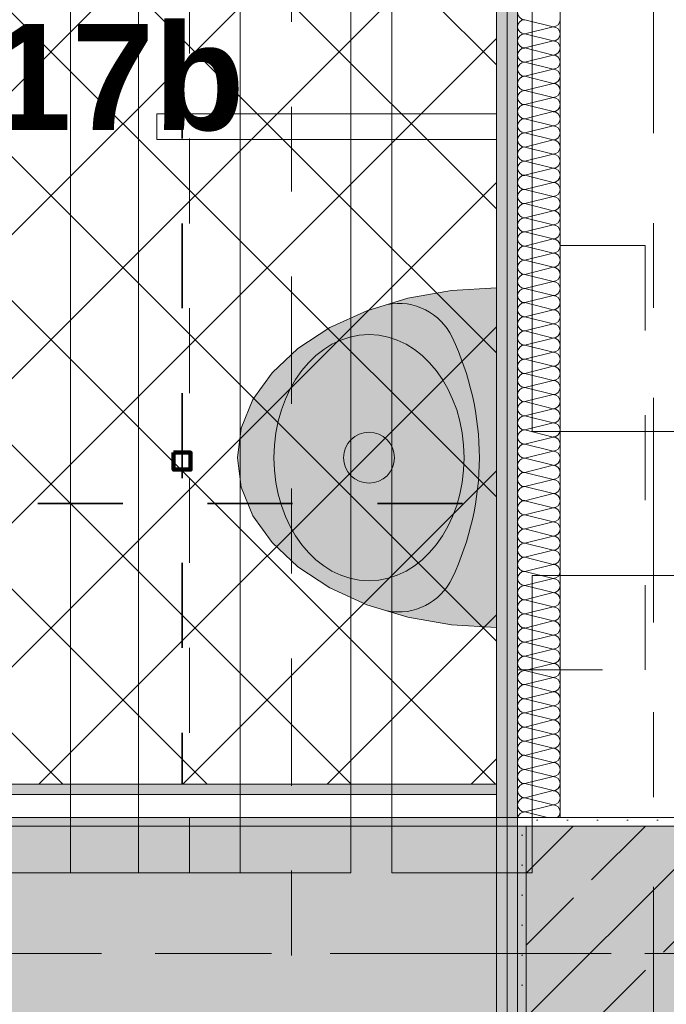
# Model space of a CAD drawing. Header units: metres. Extents: x -3.6 to 84.5, y -11 to 16.8.
# Tile 251 of 256: x 42.984 to 43.745, y 0.49 to 1.65. Entities that reach past the tile are written whole.
import ezdxf

# ---------------------------------------------------------------- set-up
doc = ezdxf.new("R2010")
doc.units = ezdxf.units.M
doc.header["$MEASUREMENT"] = 0
for name, pattern in [('Achse', [0.2, 0.1, -0.05, 0, -0.05]), ('Punktlinie weit', [0.06, 0.01, -0.05]), ('Schnittlinie', [0.3, 0.15, -0.075, 0, -0.075]), ('Strichlinie doppelt', [0.546806, 0.264583, -0.105833, 0.070556, -0.105833]), ('STRICHPUNKT', [0.015, 0.0075, -0.00375, 0, -0.00375])]:
    doc.linetypes.add(name, pattern=pattern)
for name, color, linetype in [('154 - Bemaßung_ Beschriftung.Ausbau - Deckenspiegel', 7, 'Continuous'), ('203 - Marker.Schnitt - Ausbaudetail SA', 7, 'Continuous'), ('305 - Elemente.Linie_ Schraffur - Deckenspiegel', 7, 'Continuous'), ('451 - Universal.Achsen Raster', 7, 'Continuous'), ('607 - Struktur.Stütze', 7, 'Continuous'), ('608 - Struktur.Träger', 7, 'Continuous'), ('Neubau_606 - Struktur.Wand Innen Ausbau', 7, 'Continuous'), ('Neubau_651 - Abdeckung.Decke abgehängt_ bekleidet', 7, 'Continuous'), ('Neubau_653 - Abdeckung.TB Verkofferung', 7, 'Continuous'), ('Neubau_702 - Einrichtung.Möbel Sanitär', 7, 'Continuous'), ('Neubau_802 - HKLSE.Sanitär', 7, 'Continuous')]:
    doc.layers.add(name, color=color, linetype=linetype)
doc.styles.add('ERSTELLTER_STIL_1', font='txt')
doc.styles.add('ERSTELLTER_STIL_2', font='txt')
doc.dimstyles.new('ERSTELLTER_STIL__1', dxfattribs={"dimtxt": 0.1, "dimasz": 0.0532, "dimexe": 0.18, "dimexo": 0.0625, "dimgap": 0, "dimtad": 1, "dimzin": 0, "dimdsep": 46, "dimtxsty": 'ERSTELLTER_STIL_2', "dimblk": 'ARROWHEAD_2', "dimblk1": 'ARROWHEAD_2', "dimblk2": 'ARROWHEAD_2', "dimcen": 0.09, "dimse1": 1, "dimse2": 1, "dimclrd": 7, "dimclre": 7, "dimclrt": 7, "dimazin": 0, "dimtfac": 1, "dimtdec": 4, "dimtmove": 0, "dimatfit": 3, "dimfxl": 1, "dimtolj": 1, "dimtzin": 0, "dimarcsym": 0})
doc.dimstyles.new('ERSTELLTER_STIL__2', dxfattribs={"dimtxt": 0.1, "dimasz": 0.0532, "dimexe": 0.18, "dimexo": 0.0625, "dimgap": 0, "dimtad": 1, "dimtih": 1, "dimtoh": 1, "dimzin": 0, "dimdsep": 46, "dimtxsty": 'ERSTELLTER_STIL_2', "dimblk": 'ARROWHEAD_2', "dimblk1": 'ARROWHEAD_2', "dimblk2": 'ARROWHEAD_2', "dimcen": 0.09, "dimse1": 1, "dimse2": 1, "dimclrd": 7, "dimclre": 7, "dimclrt": 7, "dimazin": 0, "dimtfac": 1, "dimtdec": 4, "dimtmove": 0, "dimatfit": 3, "dimfxl": 1, "dimtolj": 1, "dimtzin": 0, "dimarcsym": 0})
pattern_1 = [(45, (0, 0), (-0.01767767, 0.01767767), [0, -0.025])]
pattern_2 = [(45, (0, 0), (-0.08485281, 0.08485281), []), (45, (-0.04243, 0.04243), (-0.08485281, 0.08485281), [0.09, -0.03])]

# ---------------------------------------------------------------- blocks, each defined once
blk = doc.blocks.new('*X146')
at = {"layer": 'Neubau_606 - Struktur.Wand Innen Ausbau', "color": 7, "linetype": 'Continuous', "lineweight": 5}
for p, q in [((43.5783, 1.65), (43.6117, 1.6417)), ((43.5783, 1.6333), (43.6117, 1.6417)), ((43.5783, 1.6333), (43.6117, 1.625)), ((43.5783, 1.6167), (43.6117, 1.625)), ((43.5783, 1.6167), (43.6117, 1.6083)), ((43.5783, 1.6), (43.6117, 1.6083)), ((43.5783, 1.6), (43.6117, 1.5917)), ((43.5783, 1.5833), (43.6117, 1.5917)), ((43.5783, 1.5833), (43.6117, 1.575)), ((43.5783, 1.5667), (43.6117, 1.575)), ((43.5783, 1.5667), (43.6117, 1.5583)), ((43.5783, 1.55), (43.6117, 1.5583)), ((43.5783, 1.55), (43.6117, 1.5417)), ((43.5783, 1.5333), (43.6117, 1.5417)), ((43.5783, 1.5333), (43.6117, 1.525)), ((43.5783, 1.5167), (43.6117, 1.525)), ((43.5783, 1.5167), (43.6117, 1.5083)), ((43.5783, 1.5), (43.6117, 1.5083)), ((43.5783, 1.5), (43.6117, 1.4917)), ((43.5783, 1.4833), (43.6117, 1.4917)), ((43.5783, 1.4833), (43.6117, 1.475)), ((43.5783, 1.4667), (43.6117, 1.475)), ((43.5783, 1.4667), (43.6117, 1.4583)), ((43.5783, 1.45), (43.6117, 1.4583)), ((43.5783, 1.45), (43.6117, 1.4417)), ((43.5783, 1.4333), (43.6117, 1.4417)), ((43.5783, 1.4333), (43.6117, 1.425)), ((43.5783, 1.4167), (43.6117, 1.425)), ((43.5783, 1.4167), (43.6117, 1.4083)), ((43.5783, 1.4), (43.6117, 1.4083)), ((43.5783, 1.4), (43.6117, 1.3917)), ((43.5783, 1.3833), (43.6117, 1.3917)), ((43.5783, 1.3833), (43.6117, 1.375)), ((43.5783, 1.3667), (43.6117, 1.375)), ((43.5783, 1.3667), (43.6117, 1.3583)), ((43.5783, 1.35), (43.6117, 1.3583)), ((43.5783, 1.35), (43.6117, 1.3417)), ((43.5783, 1.3333), (43.6117, 1.3417)), ((43.5783, 1.3333), (43.6117, 1.325)), ((43.5783, 1.3167), (43.6117, 1.325)), ((43.5783, 1.3167), (43.6117, 1.3083)), ((43.5783, 1.3), (43.6117, 1.3083)), ((43.5783, 1.3), (43.6117, 1.2917)), ((43.5783, 1.2833), (43.6117, 1.2917)), ((43.5783, 1.2833), (43.6117, 1.275)), ((43.5783, 1.2667), (43.6117, 1.275)), ((43.5783, 1.2667), (43.6117, 1.2583)), ((43.5783, 1.25), (43.6117, 1.2583)), ((43.5783, 1.25), (43.6117, 1.2417)), ((43.5783, 1.2333), (43.6117, 1.2417)), ((43.5783, 1.2333), (43.6117, 1.225)), ((43.5783, 1.2167), (43.6117, 1.225)), ((43.5783, 1.2167), (43.6117, 1.2083)), ((43.5783, 1.2), (43.6117, 1.2083)), ((43.5783, 1.2), (43.6117, 1.1917)), ((43.5783, 1.1833), (43.6117, 1.1917)), ((43.5783, 1.1833), (43.6117, 1.175)), ((43.5783, 1.1667), (43.6117, 1.175)), ((43.5783, 1.1667), (43.6117, 1.1583)), ((43.5783, 1.15), (43.6117, 1.1583)), ((43.5783, 1.15), (43.6117, 1.1417)), ((43.5783, 1.1333), (43.6117, 1.1417)), ((43.5783, 1.1333), (43.6117, 1.125)), ((43.5783, 1.1167), (43.6117, 1.125)), ((43.5783, 1.1167), (43.6117, 1.1083)), ((43.5783, 1.1), (43.6117, 1.1083)), ((43.5783, 1.1), (43.6117, 1.0917)), ((43.5783, 1.0833), (43.6117, 1.0917)), ((43.5783, 1.0833), (43.6117, 1.075)), ((43.5783, 1.0667), (43.6117, 1.075)), ((43.5783, 1.0667), (43.6117, 1.0583)), ((43.5783, 1.05), (43.6117, 1.0583)), ((43.5783, 1.05), (43.6117, 1.0417)), ((43.5783, 1.0333), (43.6117, 1.0417)), ((43.5783, 1.0333), (43.6117, 1.025)), ((43.5783, 1.0167), (43.6117, 1.025)), ((43.5783, 1.0167), (43.6117, 1.0083)), ((43.5783, 1), (43.6117, 1.0083)), ((43.5783, 1), (43.6117, 0.9917)), ((43.5783, 0.9833), (43.6117, 0.9917)), ((43.5783, 0.9833), (43.6117, 0.975)), ((43.5783, 0.9667), (43.6117, 0.975)), ((43.5783, 0.9667), (43.6117, 0.9583)), ((43.5783, 0.95), (43.6117, 0.9583)), ((43.5783, 0.95), (43.6117, 0.9417)), ((43.5783, 0.9333), (43.6117, 0.9417)), ((43.5783, 0.9333), (43.6117, 0.925)), ((43.5783, 0.9167), (43.6117, 0.925)), ((43.5783, 0.9167), (43.6117, 0.9083)), ((43.5783, 0.9), (43.6117, 0.9083)), ((43.5783, 0.9), (43.6117, 0.8917)), ((43.5783, 0.8833), (43.6117, 0.8917)), ((43.5783, 0.8833), (43.6117, 0.875)), ((43.5783, 0.8667), (43.6117, 0.875)), ((43.5783, 0.8667), (43.6117, 0.8583)), ((43.5783, 0.85), (43.6117, 0.8583)), ((43.5783, 0.85), (43.6117, 0.8417)), ((43.5783, 0.8333), (43.6117, 0.8417)), ((43.5783, 0.8333), (43.6117, 0.825)), ((43.5783, 0.8167), (43.6117, 0.825)), ((43.5783, 0.8167), (43.6117, 0.8083)), ((43.5783, 0.8), (43.6117, 0.8083)), ((43.5783, 0.8), (43.6117, 0.7917)), ((43.5783, 0.7833), (43.6117, 0.7917)), ((43.5783, 0.7833), (43.6117, 0.775)), ((43.5783, 0.7667), (43.6117, 0.775)), ((43.5783, 0.7667), (43.6117, 0.7583)), ((43.5783, 0.75), (43.6117, 0.7583)), ((43.5783, 0.75), (43.6117, 0.7417)), ((43.5783, 0.7333), (43.6117, 0.7417)), ((43.5783, 0.7333), (43.6117, 0.725)), ((43.5783, 0.7167), (43.6117, 0.725)), ((43.5783, 0.7167), (43.6051, 0.71))]:
    blk.add_line(p, q, dxfattribs=at)
for centre, start, end in [((43.5783, 1.6583), 180, 270), ((43.5783, 1.6417), 90, 180), ((43.6117, 1.65), 270, 0), ((43.5783, 1.6417), 180, 270), ((43.6117, 1.6333), 0, 90), ((43.5783, 1.625), 90, 180), ((43.5783, 1.625), 180, 270), ((43.6117, 1.6333), 270, 0), ((43.6117, 1.6167), 0, 90), ((43.5783, 1.6083), 90, 180), ((43.6117, 1.6167), 270, 0), ((43.5783, 1.6083), 180, 270), ((43.6117, 1.6), 0, 90), ((43.5783, 1.5917), 90, 180), ((43.5783, 1.5917), 180, 270), ((43.6117, 1.6), 270, 0), ((43.6117, 1.5833), 0, 90), ((43.5783, 1.575), 90, 180), ((43.6117, 1.5833), 270, 0), ((43.5783, 1.575), 180, 270), ((43.5783, 1.5583), 90, 180), ((43.6117, 1.5667), 0, 90), ((43.6117, 1.5667), 270, 0), ((43.5783, 1.5583), 180, 270), ((43.6117, 1.55), 0, 90), ((43.5783, 1.5417), 90, 180), ((43.6117, 1.55), 270, 0), ((43.5783, 1.5417), 180, 270), ((43.5783, 1.525), 90, 180), ((43.6117, 1.5333), 0, 90), ((43.6117, 1.5333), 270, 0), ((43.5783, 1.525), 180, 270), ((43.6117, 1.5167), 0, 90), ((43.5783, 1.5083), 90, 180), ((43.5783, 1.5083), 180, 270), ((43.6117, 1.5167), 270, 0), ((43.6117, 1.5), 0, 90), ((43.5783, 1.4917), 90, 180), ((43.6117, 1.5), 270, 0), ((43.5783, 1.4917), 180, 270), ((43.6117, 1.4833), 0, 90), ((43.5783, 1.475), 90, 180), ((43.5783, 1.475), 180, 270), ((43.6117, 1.4833), 270, 0), ((43.6117, 1.4667), 0, 90), ((43.5783, 1.4583), 90, 180), ((43.6117, 1.4667), 270, 0), ((43.5783, 1.4583), 180, 270), ((43.6117, 1.45), 0, 90), ((43.5783, 1.4417), 90, 180), ((43.5783, 1.4417), 180, 270), ((43.6117, 1.45), 270, 0), ((43.6117, 1.4333), 0, 90), ((43.5783, 1.425), 90, 180), ((43.6117, 1.4333), 270, 0), ((43.5783, 1.425), 180, 270), ((43.5783, 1.4083), 90, 180), ((43.6117, 1.4167), 0, 90), ((43.6117, 1.4167), 270, 0), ((43.5783, 1.4083), 180, 270), ((43.6117, 1.4), 0, 90), ((43.5783, 1.3917), 90, 180), ((43.6117, 1.4), 270, 0), ((43.5783, 1.3917), 180, 270), ((43.5783, 1.375), 90, 180), ((43.6117, 1.3833), 0, 90), ((43.6117, 1.3833), 270, 0), ((43.5783, 1.375), 180, 270), ((43.6117, 1.3667), 0, 90), ((43.5783, 1.3583), 90, 180), ((43.5783, 1.3583), 180, 270), ((43.6117, 1.3667), 270, 0), ((43.6117, 1.35), 0, 90), ((43.5783, 1.3417), 90, 180), ((43.6117, 1.35), 270, 0), ((43.5783, 1.3417), 180, 270), ((43.6117, 1.3333), 0, 90), ((43.5783, 1.325), 90, 180), ((43.5783, 1.325), 180, 270), ((43.6117, 1.3333), 270, 0), ((43.6117, 1.3167), 0, 90), ((43.5783, 1.3083), 90, 180), ((43.6117, 1.3167), 270, 0), ((43.5783, 1.3083), 180, 270), ((43.5783, 1.2917), 90, 180), ((43.6117, 1.3), 0, 90), ((43.6117, 1.3), 270, 0), ((43.5783, 1.2917), 180, 270), ((43.6117, 1.2833), 0, 90), ((43.5783, 1.275), 90, 180), ((43.6117, 1.2833), 270, 0), ((43.5783, 1.275), 180, 270), ((43.5783, 1.2583), 90, 180), ((43.6117, 1.2667), 0, 90), ((43.6117, 1.2667), 270, 0), ((43.5783, 1.2583), 180, 270), ((43.6117, 1.25), 0, 90), ((43.5783, 1.2417), 90, 180), ((43.5783, 1.2417), 180, 270), ((43.6117, 1.25), 270, 0), ((43.6117, 1.2333), 0, 90), ((43.5783, 1.225), 90, 180), ((43.6117, 1.2333), 270, 0), ((43.5783, 1.225), 180, 270), ((43.6117, 1.2167), 0, 90), ((43.5783, 1.2083), 90, 180), ((43.5783, 1.2083), 180, 270), ((43.6117, 1.2167), 270, 0), ((43.6117, 1.2), 0, 90), ((43.5783, 1.1917), 90, 180), ((43.6117, 1.2), 270, 0), ((43.5783, 1.1917), 180, 270), ((43.5783, 1.175), 90, 180), ((43.6117, 1.1833), 0, 90), ((43.6117, 1.1833), 270, 0), ((43.5783, 1.175), 180, 270), ((43.6117, 1.1667), 0, 90), ((43.5783, 1.1583), 90, 180), ((43.6117, 1.1667), 270, 0), ((43.5783, 1.1583), 180, 270), ((43.5783, 1.1417), 90, 180), ((43.6117, 1.15), 0, 90), ((43.6117, 1.15), 270, 0), ((43.5783, 1.1417), 180, 270), ((43.6117, 1.1333), 0, 90), ((43.5783, 1.125), 90, 180), ((43.6117, 1.1333), 270, 0), ((43.5783, 1.125), 180, 270), ((43.5783, 1.1083), 90, 180), ((43.6117, 1.1167), 0, 90), ((43.6117, 1.1167), 270, 0), ((43.5783, 1.1083), 180, 270), ((43.6117, 1.1), 0, 90), ((43.5783, 1.0917), 90, 180), ((43.5783, 1.0917), 180, 270), ((43.6117, 1.1), 270, 0), ((43.6117, 1.0833), 0, 90), ((43.5783, 1.075), 90, 180), ((43.6117, 1.0833), 270, 0), ((43.5783, 1.075), 180, 270), ((43.6117, 1.0667), 0, 90), ((43.5783, 1.0583), 90, 180), ((43.5783, 1.0583), 180, 270), ((43.6117, 1.0667), 270, 0), ((43.6117, 1.05), 0, 90), ((43.5783, 1.0417), 90, 180), ((43.6117, 1.05), 270, 0), ((43.5783, 1.0417), 180, 270), ((43.5783, 1.025), 90, 180), ((43.6117, 1.0333), 0, 90), ((43.6117, 1.0333), 270, 0), ((43.5783, 1.025), 180, 270), ((43.6117, 1.0167), 0, 90), ((43.5783, 1.0083), 90, 180), ((43.6117, 1.0167), 270, 0), ((43.5783, 1.0083), 180, 270), ((43.5783, 0.9917), 90, 180), ((43.6117, 1), 0, 90), ((43.6117, 1), 270, 0), ((43.5783, 0.9917), 180, 270), ((43.6117, 0.9833), 0, 90), ((43.5783, 0.975), 90, 180), ((43.5783, 0.975), 180, 270), ((43.6117, 0.9833), 270, 0), ((43.6117, 0.9667), 0, 90), ((43.5783, 0.9583), 90, 180), ((43.6117, 0.9667), 270, 0), ((43.5783, 0.9583), 180, 270), ((43.6117, 0.95), 0, 90), ((43.5783, 0.9417), 90, 180), ((43.5783, 0.9417), 180, 270), ((43.6117, 0.95), 270, 0), ((43.6117, 0.9333), 0, 90), ((43.5783, 0.925), 90, 180), ((43.6117, 0.9333), 270, 0), ((43.5783, 0.925), 180, 270), ((43.5783, 0.9083), 90, 180), ((43.6117, 0.9167), 0, 90), ((43.6117, 0.9167), 270, 0), ((43.5783, 0.9083), 180, 270), ((43.6117, 0.9), 0, 90), ((43.5783, 0.8917), 90, 180), ((43.6117, 0.9), 270, 0), ((43.5783, 0.8917), 180, 270), ((43.5783, 0.875), 90, 180), ((43.6117, 0.8833), 0, 90), ((43.6117, 0.8833), 270, 0), ((43.5783, 0.875), 180, 270), ((43.6117, 0.8667), 0, 90), ((43.5783, 0.8583), 90, 180), ((43.6117, 0.8667), 270, 0), ((43.5783, 0.8583), 180, 270), ((43.5783, 0.8417), 90, 180), ((43.6117, 0.85), 0, 90), ((43.6117, 0.85), 270, 0), ((43.5783, 0.8417), 180, 270), ((43.6117, 0.8333), 0, 90), ((43.5783, 0.825), 90, 180), ((43.5783, 0.825), 180, 270), ((43.6117, 0.8333), 270, 0), ((43.6117, 0.8167), 0, 90), ((43.5783, 0.8083), 90, 180), ((43.6117, 0.8167), 270, 0), ((43.5783, 0.8083), 180, 270), ((43.6117, 0.8), 0, 90), ((43.5783, 0.7917), 90, 180), ((43.5783, 0.7917), 180, 270), ((43.6117, 0.8), 270, 0), ((43.6117, 0.7833), 0, 90), ((43.5783, 0.775), 90, 180), ((43.6117, 0.7833), 270, 0), ((43.5783, 0.775), 180, 270), ((43.5783, 0.7583), 90, 180), ((43.6117, 0.7667), 0, 90), ((43.6117, 0.7667), 270, 0), ((43.5783, 0.7583), 180, 270), ((43.6117, 0.75), 0, 90), ((43.5783, 0.7417), 90, 180), ((43.6117, 0.75), 270, 0), ((43.5783, 0.7417), 180, 270), ((43.5783, 0.725), 90, 180), ((43.6117, 0.7333), 0, 90), ((43.6117, 0.7333), 270, 0), ((43.5783, 0.725), 180, 270), ((43.6117, 0.7167), 0, 90), ((43.5783, 0.7083), 90, 168.6813), ((43.6117, 0.7167), 306.5118, 0)]:
    blk.add_arc(centre, 0.00833, start, end, dxfattribs=at)
blk = doc.blocks.new('*D187')
at = {"layer": '154 - Bemaßung_ Beschriftung.Ausbau - Deckenspiegel', "color": 7, "linetype": 'Continuous', "lineweight": 5}
for p, q in [((42.575, -0.9039), (42.575, -0.7989)), ((43.175, -0.9039), (43.175, -0.7989)), ((42.5952, -0.8164), (42.5548, -0.8864)), ((43.1952, -0.8164), (43.1548, -0.8864)), ((42.575, -0.8514), (43.175, -0.8514))]:
    blk.add_line(p, q, dxfattribs=at)
at = {"layer": '154 - Bemaßung_ Beschriftung.Ausbau - Deckenspiegel', "color": 7, "lineweight": 5, "insert": (42.7991, -0.8314), "char_height": 0.1, "attachment_point": 7, "style": 'ERSTELLTER_STIL_2'}
blk.add_mtext('\\A1;{\\pql;\\fArial|b0|i0|c0|p38;60}', dxfattribs=at)
blk = doc.blocks.new('ARROWHEAD_2')
at = {"color": 0, "linetype": 'Continuous', "lineweight": 0}
for p, q in [((-0.378, -0.655), (0.378, 0.655)), ((0, 0), (-1, 0))]:
    blk.add_line(p, q, dxfattribs=at)
blk = doc.blocks.new('*D188')
at = {"layer": '154 - Bemaßung_ Beschriftung.Ausbau - Deckenspiegel', "color": 7, "linetype": 'Continuous', "lineweight": 5}
for p, q in [((43.175, -0.9039), (43.175, -0.7989)), ((43.545, -0.9039), (43.545, -0.7989)), ((43.1952, -0.8164), (43.1548, -0.8864)), ((43.5248, -0.8864), (43.5652, -0.8164)), ((43.175, -0.8514), (43.545, -0.8514)), ((43.545, -0.8514), (43.5792, -0.8514))]:
    blk.add_line(p, q, dxfattribs=at)
at = {"layer": '154 - Bemaßung_ Beschriftung.Ausbau - Deckenspiegel', "color": 7, "lineweight": 5, "insert": (43.2841, -0.8314), "char_height": 0.1, "attachment_point": 7, "style": 'ERSTELLTER_STIL_2'}
blk.add_mtext('\\A1;{\\pql;\\fArial|b0|i0|c0|p38;37}', dxfattribs=at)
blk = doc.blocks.new('*D340')
at = {"layer": '154 - Bemaßung_ Beschriftung.Ausbau - Deckenspiegel', "color": 7, "linetype": 'Continuous', "lineweight": 5}
for p, q in [((46.318, 1.8502), (46.388, 1.8098)), ((46.4055, 1.83), (46.3005, 1.83)), ((46.353, 0.93), (46.353, 1.83)), ((46.318, 0.9502), (46.388, 0.9098)), ((46.4055, 0.93), (46.3005, 0.93)), ((46.353, 0.8958), (46.353, 0.93))]:
    blk.add_line(p, q, dxfattribs=at)
at = {"layer": '154 - Bemaßung_ Beschriftung.Ausbau - Deckenspiegel', "color": 7, "lineweight": 5, "insert": (46.333, 1.3041), "char_height": 0.1, "attachment_point": 7, "rotation": 90, "style": 'ERSTELLTER_STIL_2'}
blk.add_mtext('\\A1;{\\pql;\\fArial|b0|i0|c0|p38;90}', dxfattribs=at)
blk = doc.blocks.new('*D351')
at = {"layer": '154 - Bemaßung_ Beschriftung.Ausbau - Deckenspiegel', "color": 7, "linetype": 'Continuous', "lineweight": 5}
for p, q in [((41.975, -1.1039), (41.975, -0.9989)), ((43.175, -1.1039), (43.175, -0.9989)), ((41.9952, -1.0164), (41.9548, -1.0864)), ((43.1952, -1.0164), (43.1548, -1.0864)), ((41.975, -1.0514), (43.175, -1.0514))]:
    blk.add_line(p, q, dxfattribs=at)
at = {"layer": '154 - Bemaßung_ Beschriftung.Ausbau - Deckenspiegel', "color": 7, "lineweight": 5, "insert": (42.4419, -1.0314), "char_height": 0.1, "attachment_point": 7, "style": 'ERSTELLTER_STIL_2'}
blk.add_mtext('\\A1;{\\pql;\\fArial|b0|i0|c0|p38;1,20}', dxfattribs=at)
blk = doc.blocks.new('*D352')
at = {"layer": '154 - Bemaßung_ Beschriftung.Ausbau - Deckenspiegel', "color": 7, "linetype": 'Continuous', "lineweight": 5}
for p, q in [((43.175, -1.1039), (43.175, -0.9989)), ((43.545, -1.1039), (43.545, -0.9989)), ((43.1952, -1.0164), (43.1548, -1.0864)), ((43.5248, -1.0864), (43.5652, -1.0164)), ((43.175, -1.0514), (43.545, -1.0514)), ((43.545, -1.0514), (43.5792, -1.0514))]:
    blk.add_line(p, q, dxfattribs=at)
at = {"layer": '154 - Bemaßung_ Beschriftung.Ausbau - Deckenspiegel', "color": 7, "lineweight": 5, "insert": (43.2841, -1.0314), "char_height": 0.1, "attachment_point": 7, "style": 'ERSTELLTER_STIL_2'}
blk.add_mtext('\\A1;{\\pql;\\fArial|b0|i0|c0|p38;37}', dxfattribs=at)
blk = doc.blocks.new('*D375')
at = {"layer": '154 - Bemaßung_ Beschriftung.Ausbau - Deckenspiegel', "color": 7, "linetype": 'Continuous', "lineweight": 5}
for p, q in [((42.875, 3.0564), (42.875, 3.1614)), ((43.175, 3.0564), (43.175, 3.1614)), ((42.8952, 3.1439), (42.8548, 3.0739)), ((43.1548, 3.0739), (43.1952, 3.1439)), ((42.8407, 3.1089), (42.875, 3.1089)), ((42.875, 3.1089), (43.175, 3.1089)), ((43.175, 3.1089), (43.2092, 3.1089))]:
    blk.add_line(p, q, dxfattribs=at)
at = {"layer": '154 - Bemaßung_ Beschriftung.Ausbau - Deckenspiegel', "color": 7, "lineweight": 5, "insert": (42.9491, 3.1289), "char_height": 0.1, "attachment_point": 7, "style": 'ERSTELLTER_STIL_2'}
blk.add_mtext('\\A1;{\\pql;\\fArial|b0|i0|c0|p38;30}', dxfattribs=at)
blk = doc.blocks.new('*D382')
at = {"layer": '154 - Bemaßung_ Beschriftung.Ausbau - Deckenspiegel', "color": 7, "linetype": 'Continuous', "lineweight": 5}
for p, q in [((42.875, 2.0342), (42.875, 2.1392)), ((43.175, 2.0342), (43.175, 2.1392)), ((42.8952, 2.1217), (42.8548, 2.0517)), ((43.1548, 2.0517), (43.1952, 2.1217)), ((42.875, 2.0867), (43.175, 2.0867)), ((43.175, 2.0867), (43.2092, 2.0867))]:
    blk.add_line(p, q, dxfattribs=at)
at = {"layer": '154 - Bemaßung_ Beschriftung.Ausbau - Deckenspiegel', "color": 7, "lineweight": 5, "insert": (42.9491, 2.1067), "char_height": 0.1, "attachment_point": 7, "style": 'ERSTELLTER_STIL_2'}
blk.add_mtext('\\A1;{\\pql;\\fArial|b0|i0|c0|p38;30}', dxfattribs=at)

msp = doc.modelspace()

# ---------------------------------------------------------------- hatches: boundary and pattern name
at = {"layer": '607 - Struktur.Stütze', "linetype": 'Continuous', "lineweight": 0, "true_color": 0x000000}
h = msp.add_hatch(dxfattribs=at)
h.set_pattern_fill('Gips_0001', color=18, style=0, pattern_type=2)
h.set_pattern_definition(pattern_1)
h.paths.add_polyline_path([(43.57, 0.71), (43.57, 0.255), (43.58, 0.255), (43.58, 0.7), (43.88, 0.7), (43.88, 0.255), (43.89, 0.255), (43.89, 0.71)])
h = msp.add_hatch(dxfattribs=at)
h.set_pattern_fill('Beton__Stahlbeton_0001', color=18, style=0, pattern_type=2)
h.set_pattern_definition(pattern_2)
h.paths.add_polyline_path([(43.58, 0.25), (43.88, 0.25), (43.88, 0.7), (43.58, 0.7)])
at = {"layer": '608 - Struktur.Träger', "linetype": 'Continuous', "lineweight": 0, "true_color": 0x000000}
h = msp.add_hatch(dxfattribs=at)
h.set_pattern_fill('Gips_0001', color=18, style=0, pattern_type=2)
h.set_pattern_definition(pattern_1)
h.paths.add_polyline_path([(40.29, 0.7), (43.57, 0.7), (43.57, 0.71), (40.29, 0.71)])
h = msp.add_hatch(dxfattribs=at)
h.set_pattern_fill('Beton__Stahlbeton_0001', color=18, style=0, pattern_type=2)
h.set_pattern_definition(pattern_2)
h.paths.add_polyline_path([(0.69, 0.7), (0.38, 0.7), (0.38, 0.4), (0.69, 0.4), (3.97, 0.4), (4.29, 0.4), (7.57, 0.4), (7.89, 0.4), (11.17, 0.4), (11.49, 0.4), (14.77, 0.4), (15.09, 0.4), (18.37, 0.4), (18.69, 0.4), (21.97, 0.4), (22.29, 0.4), (25.57, 0.4), (25.89, 0.4), (29.17, 0.4), (29.49, 0.4), (32.77, 0.4), (33.09, 0.4), (36.37, 0.4), (36.69, 0.4), (39.97, 0.4), (40.29, 0.4), (43.57, 0.4), (43.89, 0.4), (47.17, 0.4), (47.49, 0.4), (50.77, 0.4), (51.09, 0.4), (54.37, 0.4), (54.69, 0.4), (57.97, 0.4), (58.29, 0.4), (61.57, 0.4), (61.88, 0.4), (61.88, 0.7), (61.57, 0.7), (58.29, 0.7), (57.97, 0.7), (54.69, 0.7), (54.37, 0.7), (51.09, 0.7), (50.77, 0.7), (47.49, 0.7), (47.17, 0.7), (43.89, 0.7), (43.57, 0.7), (40.29, 0.7), (39.9, 0.7), (36.69, 0.7), (36.37, 0.7), (33.09, 0.7), (32.77, 0.7), (29.49, 0.7), (29.17, 0.7), (25.89, 0.7), (25.57, 0.7), (22.29, 0.7), (21.97, 0.7), (18.69, 0.7), (18.37, 0.7), (15.09, 0.7), (14.77, 0.7), (11.49, 0.7), (11.17, 0.7), (7.89, 0.7), (7.57, 0.7), (4.29, 0.7), (3.97, 0.7)])
at = {"layer": 'Neubau_606 - Struktur.Wand Innen Ausbau', "linetype": 'Continuous', "lineweight": 0, "true_color": 0x000000}
h = msp.add_hatch(dxfattribs=at)
h.set_pattern_fill('Gips_0001', color=18, style=0, pattern_type=2)
h.set_pattern_definition(pattern_1)
h.paths.add_polyline_path([(43.545, 4.0475), (43.545, 0.255), (43.5575, 0.255), (43.5575, 4.0475)])
h = msp.add_hatch(dxfattribs=at)
h.set_pattern_fill('Gips_0001', color=18, style=0, pattern_type=2)
h.set_pattern_definition(pattern_1)
h.paths.add_polyline_path([(43.57, 4.035), (43.5575, 4.035), (43.5575, 0.255), (43.57, 0.255)])
at = {"layer": 'Neubau_651 - Abdeckung.Decke abgehängt_ bekleidet', "linetype": 'Continuous', "lineweight": 13, "true_color": 0xffbfbf}
h = msp.add_hatch(dxfattribs=at)
h.set_pattern_fill('Raster_20x20_Diagonal_0001', color=254, style=0, pattern_type=2)
h.set_pattern_definition([(45, (0, 0), (-0.0848528, 0.0848528), []), (135, (0, 0), (0.0848528, 0.0848528), [])])
h.paths.add_polyline_path([(40.405, 0.7495), (43.545, 0.7495), (43.545, 3.81), (40.405, 3.81)])
at = {"layer": 'Neubau_653 - Abdeckung.TB Verkofferung', "linetype": 'Continuous', "lineweight": 0, "true_color": 0x000000}
h = msp.add_hatch(dxfattribs=at)
h.set_pattern_fill('Gips_0001', color=18, style=0, pattern_type=2)
h.set_pattern_definition(pattern_1)
h.paths.add_polyline_path([(40.405, 0.737), (43.545, 0.737), (43.545, 0.7495), (40.405, 0.7495)])
at = {"layer": 'Neubau_702 - Einrichtung.Möbel Sanitär', "linetype": 'Continuous', "lineweight": 0, "true_color": 0x3a3a3a}
msp.add_hatch(color=250, dxfattribs=at).paths.add_polyline_path([(43.545, 0.934), (43.545, 1.134), (43.545, 1.334), (43.492, 1.331), (43.4407, 1.3219), (43.3925, 1.3072), (43.3489, 1.2872), (43.3113, 1.2626), (43.2809, 1.234), (43.2584, 1.2024), (43.2446, 1.1687), (43.24, 1.134), (43.2446, 1.0993), (43.2584, 1.0656), (43.2809, 1.034), (43.3113, 1.0054), (43.3489, 0.9808), (43.3925, 0.9608), (43.4407, 0.9461), (43.492, 0.937)])

# ---------------------------------------------------------------- linework, layer by layer
at = {"layer": '203 - Marker.Schnitt - Ausbaudetail SA', "color": 7, "linetype": 'Schnittlinie', "lineweight": 13}
msp.add_line((43.3036, 6.2975), (43.3036, -0.4425), dxfattribs=at)
at = {"layer": '305 - Elemente.Linie_ Schraffur - Deckenspiegel', "color": 7, "linetype": 'STRICHPUNKT', "lineweight": 9}
msp.add_line((43.1835, 5.31), (43.1835, 0.645), dxfattribs=at)
at = {"layer": '305 - Elemente.Linie_ Schraffur - Deckenspiegel', "color": 7, "linetype": 'Continuous', "lineweight": 9}
for p, q in [((43.422, 5.31), (43.422, 0.645)), ((43.587, 1.745), (43.587, 1.165)), ((43.587, 1.165), (43.837, 1.165)), ((43.587, 0.995), (43.837, 0.995)), ((43.587, 0.645), (43.587, 0.995)), ((43.422, 0.645), (43.587, 0.645))]:
    msp.add_line(p, q, dxfattribs=at)
at = {"layer": '305 - Elemente.Linie_ Schraffur - Deckenspiegel', "color": 7, "linetype": 'Continuous', "lineweight": 9, "flags": 128}
msp.add_lwpolyline([(42.7935, 5.31), (43.3735, 5.31), (43.3735, 0.645), (42.7935, 0.645)], close=True, dxfattribs=at)
at = {"layer": '305 - Elemente.Linie_ Schraffur - Deckenspiegel', "color": 7, "linetype": 'Continuous', "lineweight": 9}
for points in [[(42.9235, 0.645), (43.0435, 0.645), (43.0435, 5.31), (42.9235, 5.31)], [(43.1235, 0.645), (43.2435, 0.645), (43.2435, 5.31), (43.1235, 5.31)]]:
    msp.add_lwpolyline(points, close=True, dxfattribs=at)
at = {"layer": '451 - Universal.Achsen Raster', "color": 160, "linetype": 'Strichlinie doppelt', "lineweight": 9, "true_color": 0x3232ff}
for p, q in [((43.73, -10.585), (43.73, 16.355)), ((64.935, 0.55), (-3.175, 0.55))]:
    msp.add_line(p, q, dxfattribs=at)
at = {"layer": '607 - Struktur.Stütze', "color": 7, "linetype": 'Continuous', "lineweight": 5, "flags": 128}
msp.add_lwpolyline([(43.89, 0.255), (43.89, 0.71), (43.57, 0.71), (43.57, 0.255)], dxfattribs=at)
at = {"layer": '607 - Struktur.Stütze', "color": 7, "linetype": 'Continuous', "lineweight": 13, "flags": 128}
msp.add_lwpolyline([(43.58, 0.25), (43.88, 0.25), (43.88, 0.7), (43.58, 0.7)], close=True, dxfattribs=at)
at = {"layer": '608 - Struktur.Träger', "color": 7, "linetype": 'Continuous', "lineweight": 13}
for p, q in [((0.38, 0.71), (61.88, 0.71)), ((43.57, 0.7), (40.29, 0.7)), ((43.89, 0.7), (43.57, 0.7))]:
    msp.add_line(p, q, dxfattribs=at)
at = {"layer": '608 - Struktur.Träger', "color": 7, "linetype": 'Continuous', "lineweight": 5}
for q in [(40.29, 0.71), (43.57, 0.7)]:
    msp.add_line((43.57, 0.71), q, dxfattribs=at)
at = {"layer": '608 - Struktur.Träger', "color": 7, "linetype": 'Achse', "lineweight": 9}
msp.add_line((0.38, 0.55), (61.88, 0.55), dxfattribs=at)
at = {"layer": 'Neubau_606 - Struktur.Wand Innen Ausbau', "color": 1, "linetype": 'Continuous', "lineweight": 5}
for p, q in [((43.5575, 4.035), (43.5575, 0.255)), ((43.57, 3.985), (43.57, 0.71))]:
    msp.add_line(p, q, dxfattribs=at)
at = {"layer": 'Neubau_606 - Struktur.Wand Innen Ausbau', "color": 1, "linetype": 'Continuous', "lineweight": 5, "flags": 128}
for points in [[(43.62, 0.71), (43.62, 3.985)], [(43.545, 3.81), (43.545, 0.255)]]:
    msp.add_lwpolyline(points, dxfattribs=at)
at = {"layer": 'Neubau_651 - Abdeckung.Decke abgehängt_ bekleidet', "color": 1, "linetype": 'Achse', "lineweight": 35}
for p, q in [((43.175, 3.81), (43.175, 0.7495)), ((40.405, 1.08), (43.545, 1.08))]:
    msp.add_line(p, q, dxfattribs=at)
at = {"layer": 'Neubau_651 - Abdeckung.Decke abgehängt_ bekleidet', "color": 1, "linetype": 'Punktlinie weit', "lineweight": 13, "flags": 128}
msp.add_lwpolyline([(40.405, 0.7495), (43.545, 0.7495), (43.545, 3.81), (40.405, 3.81)], close=True, dxfattribs=at)
at = {"layer": 'Neubau_651 - Abdeckung.Decke abgehängt_ bekleidet', "color": 1, "linetype": 'Continuous', "lineweight": 100, "flags": 128}
msp.add_lwpolyline([(43.165, 1.14), (43.185, 1.14), (43.185, 1.12), (43.165, 1.12)], close=True, dxfattribs=at)
at = {"layer": 'Neubau_653 - Abdeckung.TB Verkofferung', "color": 1, "linetype": 'Continuous', "lineweight": 9}
for p in [(42.804, 0.7495), (43.545, 0.195)]:
    msp.add_line(p, (43.545, 0.7495), dxfattribs=at)
at = {"layer": 'Neubau_653 - Abdeckung.TB Verkofferung', "color": 1, "linetype": 'Continuous', "lineweight": 5}
for p, q in [((43.545, 0.7495), (42.804, 0.7495)), ((43.545, 0.737), (40.405, 0.737)), ((43.545, 0.71), (40.405, 0.71))]:
    msp.add_line(p, q, dxfattribs=at)
at = {"layer": 'Neubau_653 - Abdeckung.TB Verkofferung', "color": 1, "linetype": 'Continuous', "lineweight": 5, "flags": 128}
msp.add_lwpolyline([(43.545, 0.7495), (43.545, 0.737), (43.545, 0.71)], dxfattribs=at)
at = {"layer": 'Neubau_702 - Einrichtung.Möbel Sanitär', "color": 1, "linetype": 'Continuous', "lineweight": 5, "flags": 128}
for points in [[(43.545, 1.539), (43.145, 1.539)], [(43.145, 1.539), (43.145, 1.509)], [(43.545, 1.509), (43.545, 1.539)], [(43.145, 1.509), (43.545, 1.509)]]:
    msp.add_lwpolyline(points, dxfattribs=at)
at = {"layer": 'Neubau_702 - Einrichtung.Möbel Sanitär', "color": 7, "linetype": 'Continuous', "lineweight": 9, "true_color": 0xebebeb, "flags": 128}
msp.add_lwpolyline([(43.545, 0.934), (43.492, 0.937), (43.4407, 0.9461), (43.3925, 0.9608), (43.3489, 0.9808), (43.3113, 1.0054), (43.2809, 1.034), (43.2584, 1.0656), (43.2446, 1.0993), (43.24, 1.134), (43.2446, 1.1687), (43.2584, 1.2024), (43.2809, 1.234), (43.3113, 1.2626), (43.3489, 1.2872), (43.3925, 1.3072), (43.4407, 1.3219), (43.492, 1.331), (43.545, 1.334), (43.545, 1.134)], close=True, dxfattribs=at)
at = {"layer": 'Neubau_702 - Einrichtung.Möbel Sanitär', "color": 7, "linetype": 'Continuous', "lineweight": 9, "true_color": 0xebebeb}
msp.add_circle((43.395, 1.134), 0.03, dxfattribs=at)
for centre, radius, start, end in [((43.4297, 1.2458), 0.07, 25.4518, 100.8138), ((43.1948, 1.134), 0.3301, 359.9993, 25.4518), ((43.1948, 1.134), 0.3301, 334.5467, 359.9993), ((43.4297, 1.0222), 0.07, 259.1847, 334.5467)]:
    msp.add_arc(centre, radius, start, end, dxfattribs=at)
msp.add_ellipse((43.395, 1.134), major_axis=(0, 0.145), ratio=0.772414, dxfattribs=at)
at = {"layer": 'Neubau_802 - HKLSE.Sanitär', "color": 1, "linetype": 'STRICHPUNKT', "lineweight": 9, "flags": 128}
for points in [[(43.57, 1.384), (43.57, 0.884)], [(43.72, 1.384), (43.57, 1.384)], [(43.72, 0.884), (43.72, 1.384)], [(43.57, 0.884), (43.72, 0.884)]]:
    msp.add_lwpolyline(points, dxfattribs=at)

# ---------------------------------------------------------------- block references
at = {"layer": 'Neubau_606 - Struktur.Wand Innen Ausbau', "color": 1, "lineweight": 13}
msp.add_blockref('*X146', (0, 0), dxfattribs=at)

# ---------------------------------------------------------------- texts
at = {"layer": '203 - Marker.Schnitt - Ausbaudetail SA', "color": 7, "lineweight": 13, "insert": (42.647, 1.5181), "char_height": 0.125, "attachment_point": 7, "style": 'ERSTELLTER_STIL_1'}
msp.add_mtext('\\A1;{\\pql;\\pt0;\\fArial|b1|i0|c0|p38;SA-17b}', dxfattribs=at)

# ---------------------------------------------------------------- dimensions: what is measured, and where the dimension line sits
at = {"layer": '154 - Bemaßung_ Beschriftung.Ausbau - Deckenspiegel', "color": 7, "linetype": 'Continuous', "lineweight": 5}
for base, p1, p2, picture, middle in [((43.175, 3.1089), (42.875, 2.73), (43.175, 0.7495), '*D375', (43.0253, 3.1789)), ((43.175, 2.0867), (42.875, 0.93), (43.175, 0.7495), '*D382', (43.0253, 2.1567)), ((43.175, -1.0514), (41.975, 0.7495), (43.175, 0.7495), '*D351', (42.5718, -0.9814)), ((43.175, -0.8514), (42.575, 0.7495), (43.175, 0.7495), '*D187', (42.8753, -0.7814)), ((43.545, -0.8514), (43.175, 0.7495), (43.545, 0.7495), '*D188', (43.3603, -0.7814)), ((43.545, -1.0514), (43.175, 0.7495), (43.545, 0.7495), '*D352', (43.3603, -0.9814))]:
    dim = msp.add_linear_dim(base=base, p1=p1, p2=p2, dimstyle='ERSTELLTER_STIL__2', dxfattribs=at)
    dim.commit()
    dim.dimension.update_dxf_attribs({"geometry": picture, "text_midpoint": middle, "dimtype": 160})
dim = msp.add_linear_dim(base=(46.353, 1.83), p1=(42.875, 0.93), p2=(42.875, 1.83), angle=90, dimstyle='ERSTELLTER_STIL__1', dxfattribs=at)
dim.commit()
dim.dimension.update_dxf_attribs({"geometry": '*D340', "text_midpoint": (46.283, 1.3803), "dimtype": 160, "text_rotation": 90})

doc.saveas('drawing.dxf')
